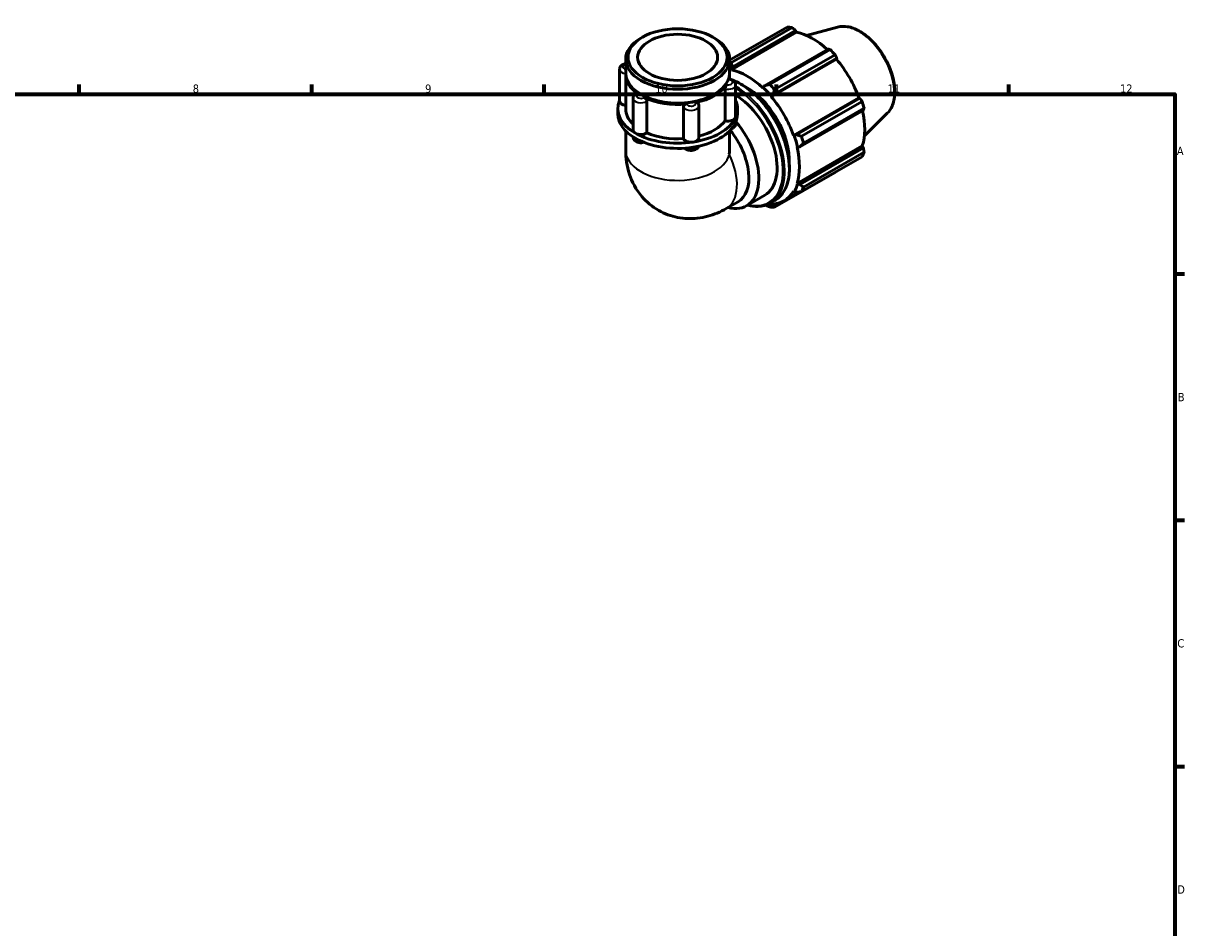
# Model space of a CAD drawing. Header units: millimetres. Extents: x 0 to 931, y 0 to 899.
# Tile 5 of 5: x 474 to 824, y 323 to 595. Entities that reach past the tile are written whole.
import ezdxf

# ---------------------------------------------------------------- set-up
doc = ezdxf.new("R2010")
doc.units = ezdxf.units.MM
for name, color, linetype, lineweight in [('Border (ISO)', 7, 'Continuous', 70), ('Visible (ISO)', 7, 'Continuous', 50), ('Visible Narrow (ISO)', 7, 'Continuous', 35)]:
    doc.layers.add(name, color=color, linetype=linetype, lineweight=lineweight)
doc.styles.add('Note Text (ISO)', font='tahoma.ttf')

# ---------------------------------------------------------------- blocks, each defined once
blk = doc.blocks.new('Borders Default Border')
at = {"layer": 'Border (ISO)'}
for p, q in [((490.58, 574), (490.58, 576.9)), ((560.67, 574), (560.67, 576.9)), ((630.75, 574), (630.75, 576.9)), ((700.83, 574), (700.83, 576.9)), ((770.92, 574), (770.92, 576.9)), ((821, 519.75), (823.9, 519.75)), ((821, 445.5), (823.9, 445.5)), ((821, 371.25), (823.9, 371.25))]:
    blk.add_line(p, q, dxfattribs=at)
at = {"layer": 'Border (ISO)', "flags": 128}
blk.add_lwpolyline([(20, 20), (20, 574), (821, 574), (821, 20), (20, 20)], dxfattribs=at)
at = {"layer": 'Border (ISO)', "color": 232, "true_color": 0xca0064, "char_height": 2.5, "attachment_point": 7, "style": 'Note Text (ISO)'}
for s, insert in [('8', (524.81, 574.34)), ('9', (594.88, 574.35)), ('10', (664.29, 574.35)), ('11', (734.37, 574.4)), ('12', (804.46, 574.4)), ('A', (821.59, 555.62)), ('B', (821.89, 481.37)), ('C', (821.73, 407.08)), ('D', (821.73, 332.88))]:
    blk.add_mtext(s, dxfattribs=dict(at, insert=insert))

msp = doc.modelspace()

# ---------------------------------------------------------------- linework, layer by layer
at = {"layer": 'Visible (ISO)'}
for p, q in [((686.712, 584.224), (704.059, 594.213)), ((687.249, 581.325), (706.926, 592.657)), ((705.54, 594.07), (687.267, 583.547)), ((687.435, 582.17), (706.608, 593.211)), ((706.608, 593.211), (706.926, 592.657)), ((719.292, 594.212), (709.912, 591.668)), ((660.422, 591.157), (659.909, 590.859)), ((681.65, 591.157), (682.163, 590.859)), ((716.406, 587.569), (697.233, 576.528)), ((698.759, 576.929), (717.033, 587.451)), ((718.514, 585.889), (700.241, 575.366)), ((655.36, 580.323), (655.36, 584.5)), ((686.712, 580.323), (686.712, 584.5)), ((687.198, 581.542), (687.435, 582.17)), ((687.249, 581.325), (687.198, 581.542)), ((699.282, 573.178), (718.96, 584.51)), ((699.857, 573.761), (719.03, 584.801)), ((719.03, 584.801), (718.96, 584.51)), ((653.543, 581.482), (653.543, 571.895)), ((655.36, 569.559), (655.36, 579.914)), ((686.712, 578.519), (686.712, 579.914)), ((685.401, 565.944), (685.401, 575.531)), ((688.529, 576.809), (688.529, 567.222)), ((696.792, 576.017), (696.741, 575.859)), ((697.233, 576.528), (696.792, 576.017)), ((657.6, 572.762), (657.6, 563.175)), ((660.264, 573.758), (659.909, 573.964)), ((661.734, 571.879), (661.734, 562.292)), ((681.808, 573.758), (682.163, 573.964)), ((699.282, 573.178), (699.361, 573.307)), ((699.361, 573.307), (699.857, 573.761)), ((705.994, 561.553), (725.672, 572.885)), ((725.958, 572.801), (706.785, 561.761)), ((708.367, 561.29), (726.641, 571.813)), ((725.672, 572.885), (725.958, 572.801)), ((653.009, 568.005), (653.009, 569.559)), ((672.783, 560.588), (672.783, 570.174)), ((677.445, 570.426), (677.445, 560.839)), ((689.064, 568.005), (689.064, 569.559)), ((707.872, 558.101), (727.045, 569.142)), ((727.254, 569.747), (708.981, 559.224)), ((734.258, 568.223), (727.35, 561.387)), ((688.529, 565.497), (688.529, 565.143)), ((655.36, 562.879), (655.36, 557.007)), ((686.712, 562.879), (686.712, 558.182)), ((706.145, 561.557), (705.994, 561.553)), ((706.785, 561.761), (706.145, 561.557)), ((707.047, 547.034), (726.725, 558.366)), ((707.047, 558.008), (707.209, 557.974)), ((707.209, 557.974), (707.872, 558.101)), ((727.045, 557.814), (707.872, 546.773)), ((726.725, 558.366), (727.045, 557.814)), ((726.641, 555.1), (708.367, 544.577)), ((708.981, 545.936), (727.254, 556.459)), ((700.241, 539.861), (718.514, 550.384)), ((707.209, 546.882), (707.047, 547.034)), ((707.872, 546.773), (707.209, 546.882)), ((691.785, 540.297), (697.3, 543.473)), ((703.133, 541.847), (707.721, 544.489)), ((705.994, 544.702), (706.145, 544.524)), ((706.145, 544.524), (706.785, 544.365)), ((685.68, 539.463), (689.246, 541.517)), ((699.02, 541.14), (700.293, 541.873)), ((699.361, 540.587), (699.282, 540.807)), ((699.857, 540.345), (699.361, 540.587)), ((701.043, 541.027), (699.857, 540.345))]:
    msp.add_line(p, q, dxfattribs=at)
for major_axis in [(14.953, 0), (12.059, 0)]:
    msp.add_ellipse((671.036, 585.092), major_axis=major_axis, ratio=0.5758617, dxfattribs=at)
for centre, major_axis, ratio, start_param, end_param in [((711.286, 572.298), (-11.977, 20.798), 0.5780931, 5.8451561, 5.9396837), ((711.672, 572.521), (11.138, -19.342), 0.5780931, 2.0696433, 2.6635608), ((671.036, 584.5), (-15.676, 0), 0.5758617, 5.5016397, 10.2063236), ((711.286, 572.298), (11.977, -20.798), 0.5780931, 1.9181653, 2.0126929), ((693.013, 561.776), (-11.977, 20.798), 0.5780931, 5.8451561, 5.8801079), ((691.995, 561.189), (11.258, -19.55), 0.5780931, 2.6635608, 2.695649), ((711.672, 572.521), (11.138, -19.342), 0.5780931, 1.2672974, 1.8781627), ((671.036, 579.914), (-15.676, 0), 0.5758617, 6.2605422, 6.9785531), ((671.036, 580.323), (-15.676, 0), 0.5758617, 0, 3.1415927), ((671.036, 579.914), (15.676, 0), 0.5758617, 6.1114163, 6.3058284), ((691.995, 561.189), (-11.138, 19.342), 0.5780931, 5.1942882, 5.8051535), ((671.036, 579.914), (15.676, 0), 0.5758617, 5.0642188, 5.9313555), ((691.995, 561.189), (8.983, -15.599), 0.5780931, 0.7332206, 2.4083721), ((691.995, 561.189), (11.258, -19.55), 0.5780931, 1.8781627, 2.0526956), ((693.013, 561.776), (-11.977, 20.798), 0.5780931, 5.059758, 5.1542856), ((671.036, 569.559), (-18.027, 0), 0.5758617, 6.0391476, 7.0685835), ((655.894, 571.895), (-2.351, 0), 0.5758617, 0, 1.3416347), ((671.036, 579.914), (15.176, 0), 0.5758617, 3.9231383, 5.5016397), ((671.036, 579.914), (-15.676, 0), 0.5758617, 0.8754286, 1.7425653), ((671.036, 569.559), (18.027, 0), 0.5758617, 6.0213859, 6.527223), ((688.318, 559.072), (8.983, -15.599), 0.5780931, 0, 2.341501), ((691.995, 561.189), (-11.138, 19.342), 0.5780931, 4.4088901, 5.0197553), ((711.286, 572.298), (11.977, -20.798), 0.5780931, 1.1327672, 1.2272947), ((671.036, 568.005), (-18.027, 0), 0.5758617, 0, 0.7853982), ((671.036, 569.559), (-15.676, 0), 0.5758617, 0, 0.5411696), ((671.036, 568.005), (18.027, 0), 0.5758617, 6.0213859, 6.2831853), ((711.672, 572.521), (11.138, -19.342), 0.5780931, 0.4818993, 1.0759774), ((671.036, 569.559), (18.027, 0), 0.5758617, 4.9741884, 6.0213859), ((671.036, 568.005), (18.027, 0), 0.5758617, 4.9741884, 6.0213859), ((671.036, 569.559), (15.676, 0), 0.5758617, 5.1335486, 5.8712449), ((686.178, 567.222), (2.351, 0), 0.5758617, 4.3755191, 6.0213859), ((682.802, 555.896), (8.983, -15.599), 0.5780931, 5.7694027, 8.168582), ((686.178, 567.222), (2.351, 0), 0.5758617, 6.0213859, 6.2831853), ((659.952, 563.175), (-2.351, 0), 0.5758617, 0, 0.7853982), ((659.952, 563.175), (-2.351, 0), 0.5758617, 0.7853982, 2.431265), ((671.036, 569.559), (18.027, 0), 0.5758617, 3.9269908, 4.9741884), ((671.036, 568.005), (18.027, 0), 0.5758617, 3.9269908, 4.9741884), ((671.036, 569.559), (15.676, 0), 0.5758617, 4.0771318, 4.8240474), ((675.093, 560.839), (-2.351, 0), 0.5758617, 0.1867289, 1.8325957), ((675.093, 560.839), (2.351, 0), 0.5758617, 4.9741884, 6.2831853), ((681.424, 555.102), (7.823, -13.585), 0.5780931, 0, 1.8406375), ((691.995, 561.189), (11.258, -19.55), 0.5780931, 1.0927645, 1.2672974), ((693.013, 561.776), (-11.977, 20.798), 0.5780931, 4.2743598, 4.3688874), ((671.036, 549.12), (-11.095, -19.193), 0.5769785, 2.234637, 2.3571613), ((691.995, 561.189), (-11.138, 19.342), 0.5780931, 3.6234919, 4.2343571), ((711.286, 572.298), (11.977, -20.798), 0.5780931, 0.347369, 0.4418966), ((691.995, 561.189), (11.258, -19.55), 0.5780931, 0.3073663, 0.4818993), ((691.995, 561.189), (11.138, -19.342), 0.5780931, 5.9796864, 6.5905516), ((693.013, 561.776), (11.977, -20.798), 0.5780931, 0.347369, 0.4418966), ((691.995, 561.189), (11.258, -19.55), 0.5780931, 5.8842715, 5.9796864), ((693.013, 561.776), (11.977, -20.798), 0.5780931, 5.8451561, 5.9396837)]:
    msp.add_ellipse(centre, major_axis=major_axis, ratio=ratio, start_param=start_param, end_param=end_param, dxfattribs=at)
for points, weights in [([(706.608, 593.211), (706.087, 593.633), (705.54, 594.07)], [1.00432908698, 1.00257150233, 1]), ([(717.033, 587.451), (716.715, 587.513), (716.406, 587.569)], [1, 1.00257150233, 1.00432908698]), ([(719.03, 584.801), (718.779, 585.335), (718.514, 585.889)], [1.00432908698, 1.00257150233, 1]), ([(687.435, 582.17), (687.346, 582.841), (687.267, 583.547)], [1.00684318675, 1.01312379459, 1.01861138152]), ([(698.759, 576.929), (697.974, 576.72), (697.233, 576.528)], [1.01861138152, 1.01312379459, 1.00684318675]), ([(699.857, 573.761), (700.038, 574.543), (700.241, 575.366)], [1.00684318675, 1.01312379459, 1.01861138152]), ([(726.641, 571.813), (726.295, 572.319), (725.958, 572.801)], [1, 1.00257150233, 1.00432908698]), ([(727.045, 569.142), (727.15, 569.44), (727.254, 569.747)], [1.00432908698, 1.00257150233, 1]), ([(708.367, 561.29), (707.553, 561.526), (706.785, 561.761)], [1.01861138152, 1.01312379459, 1.00684318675]), ([(707.872, 558.101), (708.409, 558.647), (708.981, 559.224)], [1.00684318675, 1.01312379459, 1.01861138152]), ([(727.254, 556.459), (727.15, 557.152), (727.045, 557.814)], [1, 1.00257150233, 1.00432908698]), ([(718.514, 550.384), (718.528, 550.41), (718.541, 550.435)], [1, 1.00012945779, 1.00025685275]), ([(708.981, 545.936), (708.409, 546.359), (707.872, 546.773)], [1.01861138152, 1.01312379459, 1.00684318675]), ([(706.785, 544.365), (707.553, 544.465), (708.367, 544.577)], [1.00684318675, 1.01312379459, 1.01861138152]), ([(697.516, 540.487), (698.123, 540.247), (698.759, 540.004)], [1.00918942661, 1.01416117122, 1.01861138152]), ([(700.241, 539.861), (700.038, 540.104), (699.857, 540.345)], [1.01861138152, 1.01312379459, 1.00684318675])]:
    msp.add_rational_spline(points, weights, degree=2, dxfattribs=at)
for points, knots in [([(719.292, 594.212), (720.23, 594.467), (721.246, 594.498), (723.42, 594.14), (724.585, 593.713), (726.925, 592.427), (728.101, 591.553), (730.316, 589.463), (731.355, 588.248), (733.199, 585.606), (734.004, 584.179), (735.306, 581.249), (735.802, 579.746), (736.433, 576.801), (736.567, 575.359), (736.435, 572.675), (736.171, 571.432), (735.336, 569.536), (734.854, 568.813), (734.258, 568.223)], [5.6508865, 5.6508865, 5.6508865, 5.6508865, 5.9414672, 5.9414672, 6.2600776, 6.2600776, 6.59097, 6.59097, 6.9211718, 6.9211718, 7.2498571, 7.2498571, 7.5786217, 7.5786217, 7.9089938, 7.9089938, 8.2396148, 8.2396148, 8.4901479, 8.4901479, 8.4901479, 8.4901479]), ([(653.543, 581.482), (653.543, 581.648), (653.573, 581.813), (653.686, 582.127), (653.771, 582.273), (653.991, 582.553), (654.134, 582.678), (654.479, 582.915), (654.69, 583.012), (655.056, 583.131), (655.207, 583.167), (655.36, 583.192)], [3.9269908, 3.9269908, 3.9269908, 3.9269908, 4.130731, 4.130731, 4.3518433, 4.3518433, 4.6269323, 4.6269323, 4.9831898, 4.9831898, 5.2226857, 5.2226857, 5.2226857, 5.2226857]), ([(686.482, 578.371), (686.501, 578.436), (686.519, 578.483), (686.546, 578.531), (686.557, 578.541), (686.566, 578.539)], [0.296505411, 0.296505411, 0.296505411, 0.296505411, 0.330598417, 0.330598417, 0.355385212, 0.355385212, 0.355385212, 0.355385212]), ([(686.566, 578.539), (686.743, 578.519), (686.918, 578.484), (687.258, 578.384), (687.423, 578.318), (687.739, 578.15), (687.889, 578.047), (688.164, 577.788), (688.289, 577.63), (688.46, 577.28), (688.513, 577.096), (688.528, 576.873), (688.529, 576.841), (688.529, 576.809)], [5.6970392, 5.6970392, 5.6970392, 5.6970392, 5.971348, 5.971348, 6.2456569, 6.2456569, 6.5199657, 6.5199657, 6.7942746, 6.7942746, 7.0291661, 7.0291661, 7.0685835, 7.0685835, 7.0685835, 7.0685835]), ([(687.465, 578.292), (687.552, 578.26), (687.639, 578.227), (689.306, 577.576), (690.914, 576.644), (694.041, 574.246), (695.559, 572.78), (698.348, 569.467), (699.619, 567.621), (701.791, 563.735), (702.692, 561.695), (704.032, 557.623), (704.471, 555.592), (704.84, 551.737), (704.768, 549.914), (704.109, 546.666), (703.524, 545.238), (702.04, 543.16), (701.228, 542.412), (700.293, 541.873)], [6.1063624, 6.1063624, 6.1063624, 6.1063624, 6.1242204, 6.1242204, 6.446863, 6.446863, 6.7700067, 6.7700067, 7.0926072, 7.0926072, 7.4150003, 7.4150003, 7.7376637, 7.7376637, 8.0608656, 8.0608656, 8.3831133, 8.3831133, 8.6413135, 8.6413135, 8.6413135, 8.6413135]), ([(685.401, 575.531), (685.401, 575.627), (685.41, 575.734), (685.445, 575.964), (685.471, 576.084), (685.536, 576.318), (685.575, 576.431), (685.657, 576.632), (685.7, 576.719), (685.746, 576.793), (685.749, 576.798), (685.752, 576.803)], [0.14833497, 0.14833497, 0.14833497, 0.14833497, 0.18369184, 0.18369184, 0.22039646, 0.22039646, 0.25718889, 0.25718889, 0.29399059, 0.29399059, 0.29666946, 0.29666946, 0.29666946, 0.29666946]), ([(657.6, 572.762), (657.6, 572.901), (657.621, 573.039), (657.698, 573.298), (657.754, 573.418), (657.887, 573.634), (657.964, 573.73), (658.129, 573.9), (658.218, 573.974), (658.402, 574.106), (658.499, 574.163), (658.597, 574.212)], [3.92699082, 3.92699082, 3.92699082, 3.92699082, 4.09718182, 4.09718182, 4.26737282, 4.26737282, 4.43756381, 4.43756381, 4.60775481, 4.60775481, 4.77794581, 4.77794581, 4.77794581, 4.77794581]), ([(658.597, 574.212), (658.644, 574.236), (658.699, 574.244), (658.828, 574.225), (658.904, 574.194), (658.988, 574.139), (658.994, 574.135), (659, 574.131)], [0.225551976, 0.225551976, 0.225551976, 0.225551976, 0.25718889, 0.25718889, 0.29399059, 0.29399059, 0.296669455, 0.296669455, 0.296669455, 0.296669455]), ([(660.993, 572.983), (661.08, 572.941), (661.167, 572.883), (661.34, 572.736), (661.423, 572.645), (661.566, 572.445), (661.624, 572.338), (661.706, 572.121), (661.729, 572.013), (661.734, 571.901), (661.734, 571.89), (661.734, 571.879)], [0.29650541, 0.29650541, 0.29650541, 0.29650541, 0.33059842, 0.33059842, 0.36740178, 0.36740178, 0.40419166, 0.40419166, 0.44089407, 0.44089407, 0.44484134, 0.44484134, 0.44484134, 0.44484134]), ([(672.783, 570.174), (672.783, 570.27), (672.805, 570.367), (672.892, 570.556), (672.959, 570.645), (673.127, 570.802), (673.227, 570.868), (673.449, 570.969), (673.568, 571.002), (673.698, 571.018), (673.707, 571.019), (673.716, 571.02)], [0.14833497, 0.14833497, 0.14833497, 0.14833497, 0.18369184, 0.18369184, 0.22039646, 0.22039646, 0.25718889, 0.25718889, 0.29399059, 0.29399059, 0.29666946, 0.29666946, 0.29666946, 0.29666946]), ([(676.438, 571.44), (676.545, 571.462), (676.65, 571.469), (676.856, 571.447), (676.954, 571.416), (677.119, 571.32), (677.185, 571.256), (677.232, 571.177)], [0.29650541, 0.29650541, 0.29650541, 0.29650541, 0.33059842, 0.33059842, 0.36740178, 0.36740178, 0.40373552, 0.40373552, 0.40373552, 0.40373552]), ([(677.232, 571.177), (677.258, 571.135), (677.282, 571.09), (677.326, 570.998), (677.346, 570.95), (677.38, 570.851), (677.395, 570.8), (677.42, 570.695), (677.429, 570.642), (677.442, 570.535), (677.445, 570.48), (677.445, 570.426)], [0.45133817, 0.45133817, 0.45133817, 0.45133817, 0.51815017, 0.51815017, 0.58496217, 0.58496217, 0.65177417, 0.65177417, 0.71858616, 0.71858616, 0.78539816, 0.78539816, 0.78539816, 0.78539816]), ([(688.529, 565.143), (688.529, 564.977), (688.499, 564.812), (688.386, 564.498), (688.301, 564.352), (688.081, 564.072), (687.939, 563.947), (687.657, 563.754), (687.52, 563.681), (687.377, 563.621)], [0.78539816, 0.78539816, 0.78539816, 0.78539816, 0.98913831, 0.98913831, 1.21025062, 1.21025062, 1.48533961, 1.48533961, 1.72399154, 1.72399154, 1.72399154, 1.72399154]), ([(660.808, 559.456), (660.592, 559.397), (660.369, 559.362), (659.892, 559.335), (659.638, 559.348), (659.14, 559.434), (658.896, 559.505), (658.439, 559.718), (658.223, 559.859), (657.892, 560.205), (657.764, 560.392), (657.632, 560.76), (657.602, 560.922), (657.6, 561.084)], [1.9108813, 1.9108813, 1.9108813, 1.9108813, 2.2575447, 2.2575447, 2.6458325, 2.6458325, 3.0367639, 3.0367639, 3.4230192, 3.4230192, 3.7228307, 3.7228307, 3.9217841, 3.9217841, 3.9217841, 3.9217841]), ([(655.36, 557.007), (655.36, 554.761), (655.648, 552.341), (657.248, 547.57), (658.442, 545.24), (661.63, 541.509), (663.366, 540.043), (667.119, 537.911), (669.089, 537.2), (673.094, 536.407), (675.115, 536.365), (679.201, 536.802), (681.192, 537.381), (683.925, 538.519), (684.831, 538.974), (685.68, 539.463)], [3.1415927, 3.1415927, 3.1415927, 3.1415927, 3.4557519, 3.4557519, 3.7265194, 3.7265194, 3.9322993, 3.9322993, 4.1225797, 4.1225797, 4.3270612, 4.3270612, 4.5754459, 4.5754459, 4.712389, 4.712389, 4.712389, 4.712389]), ([(677.363, 558.284), (677.362, 558.282), (677.361, 558.28), (677.302, 558.115), (677.217, 557.969), (676.996, 557.689), (676.854, 557.563), (676.508, 557.327), (676.298, 557.23), (675.838, 557.08), (675.585, 557.033), (675.078, 556.998), (674.824, 557.008), (674.325, 557.087), (674.08, 557.155), (673.619, 557.36), (673.401, 557.496), (673.205, 557.69), (673.201, 557.694), (673.197, 557.699)], [0.9864032, 0.9864032, 0.9864032, 0.9864032, 0.9891383, 0.9891383, 1.2102506, 1.2102506, 1.4853396, 1.4853396, 1.8415971, 1.8415971, 2.2347579, 2.2347579, 2.6232489, 2.6232489, 3.0137903, 3.0137903, 3.4018433, 3.4018433, 3.4106942, 3.4106942, 3.4106942, 3.4106942]), ([(699.02, 541.14), (697.904, 540.498), (696.616, 540.157), (694.259, 540.113), (693.237, 540.248), (692.192, 540.531)], [2.3581282, 2.3581282, 2.3581282, 2.3581282, 2.66647656, 2.66647656, 2.88354363, 2.88354363, 2.88354363, 2.88354363])]:
    msp.add_open_spline(points, degree=3, knots=knots, dxfattribs=at)
msp.add_open_spline([(686.712, 578.547), (686.792, 578.522), (686.873, 578.497), (686.953, 578.47)], degree=3, dxfattribs=at)
at = {"layer": 'Visible Narrow (ISO)'}
for centre, major_axis, ratio, start_param, end_param in [((725.63, 580.559), (-7.57, 13.145), 0.5780931, 3.2927583, 6.1320197), ((655.894, 582.251), (-1.411, 0), 0.5758617, 5.1006743, 7.4656963), ((655.894, 581.482), (-2.351, 0), 0.5758617, 0, 1.3427143), ((686.178, 577.578), (1.411, 0), 0.5758617, 4.4055744, 7.6371974), ((689.873, 559.968), (10.42, -18.094), 0.5780931, 0, 2.4912621), ((686.178, 576.809), (2.351, 0), 0.5758617, 4.3755191, 6.2831853), ((688.601, 559.235), (10.42, -18.094), 0.5780931, 0, 2.3629522), ((688.318, 559.072), (10.22, -17.748), 0.5780931, 5.7859533, 8.6267), ((659.952, 572.762), (-2.351, 0), 0.5758617, 0, 2.431265), ((659.952, 573.531), (-1.411, 0), 0.5758617, 5.4527719, 8.684395), ((675.093, 571.195), (1.411, 0), 0.5758617, 3.3583768, 6.5899999), ((675.093, 570.426), (-2.351, 0), 0.5758617, 0.1867289, 3.1415927), ((686.178, 565.143), (2.351, 0), 0.5758617, 5.458087, 6.2831853), ((659.952, 561.097), (-2.351, 0), 0.5758617, 0.0094267, 1.6403982), ((671.036, 557.007), (15.676, 0), 0.5758617, 3.1415927, 6.160661), ((675.093, 558.76), (2.351, 0), 0.5758617, 4.0092199, 5.91063), ((677.857, 553.048), (7.823, -13.585), 0.5780931, 0, 1.4502057)]:
    msp.add_ellipse(centre, major_axis=major_axis, ratio=ratio, start_param=start_param, end_param=end_param, dxfattribs=at)

# ---------------------------------------------------------------- block references
msp.add_blockref('Borders Default Border', (0, 0))

doc.saveas('drawing.dxf')
